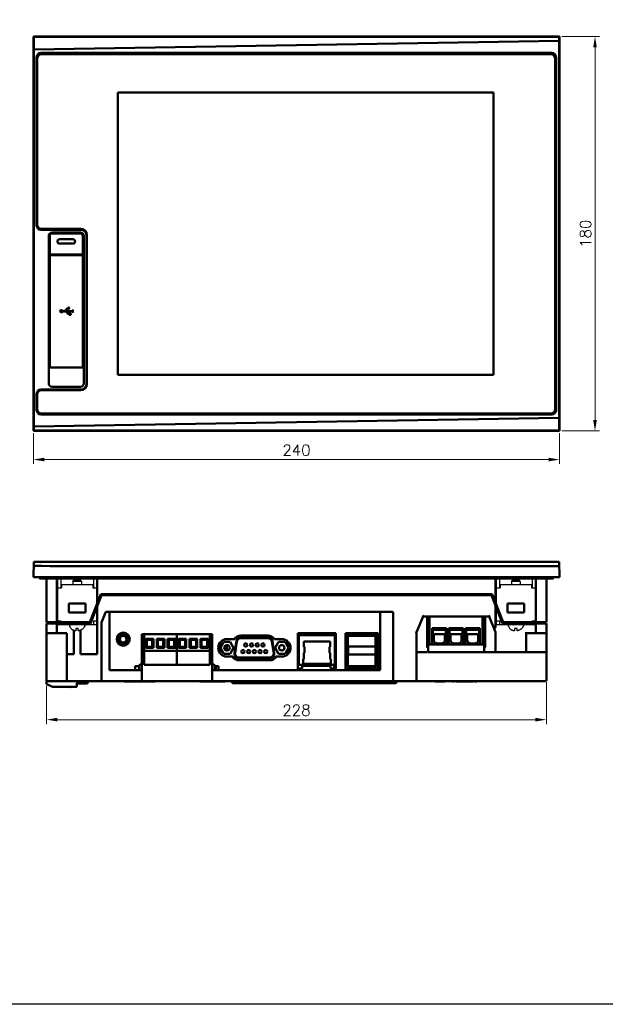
# Model space of a CAD drawing. Header units: millimetres. Extents: x 162 to 1254, y -993 to -226.
# Tile 2 of 11: x 429 to 696, y -993 to -543. Entities that reach past the tile are written whole.
import ezdxf

# ---------------------------------------------------------------- set-up
doc = ezdxf.new("R2010")
doc.units = ezdxf.units.MM
doc.header["$LTSCALE"] = 4
doc.layers.add('4', color=4, linetype='Continuous')
doc.layers.add('AM_0', color=7, linetype='Continuous', lineweight=50)
doc.layers.add('AM_5_Dimension', color=6, linetype='Continuous', lineweight=13)
doc.styles.add('WHGTXT', font='simplex', dxfattribs={"bigfont": 'whgtxt'})

msp = doc.modelspace()

# ---------------------------------------------------------------- linework, layer by layer
at = {"layer": '4', "color": 7, "linetype": 'Continuous', "ltscale": 0.05}
for p, q in [((445.96, -798.2), (445.96, -819.2)), ((447.56, -798.2), (447.56, -802.5)), ((452.96, -799.64), (453.28, -799.2)), ((456.96, -799.64), (452.96, -799.64)), ((452.96, -799.64), (452.96, -800.9)), ((456.64, -799.2), (453.28, -799.2)), ((456.96, -799.64), (456.64, -799.2)), ((456.96, -799.64), (456.96, -800.9)), ((462.36, -798.2), (462.36, -802.5)), ((463.96, -798.2), (463.96, -819.2)), ((646.06, -798.2), (646.06, -819.2)), ((647.66, -798.2), (647.66, -802.5)), ((653.06, -799.64), (653.38, -799.2)), ((657.06, -799.64), (653.06, -799.64)), ((653.06, -799.64), (653.06, -800.9)), ((656.74, -799.2), (653.38, -799.2)), ((657.06, -799.64), (656.74, -799.2)), ((657.06, -799.64), (657.06, -800.9)), ((662.46, -798.2), (662.46, -802.5)), ((664.06, -798.2), (664.06, -819.2)), ((445.96, -802.5), (447.86, -802.5)), ((447.86, -800.9), (462.06, -800.9)), ((447.86, -800.9), (447.86, -802.5)), ((462.06, -800.9), (462.06, -802.5)), ((462.06, -802.5), (463.96, -802.5)), ((646.06, -802.5), (647.96, -802.5)), ((647.96, -800.9), (662.16, -800.9)), ((647.96, -800.9), (647.96, -802.5)), ((662.16, -800.9), (662.16, -802.5)), ((662.16, -802.5), (664.06, -802.5)), ((445.96, -817.6), (447.56, -817.6)), ((447.56, -817.6), (447.56, -819.2)), ((462.36, -817.6), (463.96, -817.6)), ((462.36, -817.6), (462.36, -819.2)), ((646.06, -817.6), (647.66, -817.6)), ((647.66, -817.6), (647.66, -819.2)), ((662.46, -817.6), (664.06, -817.6)), ((662.46, -817.6), (662.46, -819.2)), ((445.96, -819.2), (463.96, -819.2)), ((454.41, -820.99), (454.41, -822.08)), ((455.51, -822.08), (455.51, -820.99)), ((456.61, -821.81), (456.61, -821.77)), ((646.06, -819.2), (664.06, -819.2)), ((654.51, -820.99), (654.51, -822.08)), ((655.61, -822.08), (655.61, -820.99)), ((656.71, -821.81), (656.71, -821.77))]:
    msp.add_line(p, q, dxfattribs=at)
at = {"layer": '4'}
msp.add_lwpolyline([(161.68, -325.6), (1253.56, -325.6), (1253.56, -992.53), (161.68, -992.53)], close=True, dxfattribs=at)
at = {"layer": '4', "color": 7, "linetype": 'Continuous', "ltscale": 0.05}
for points, knots in [([(451.44, -819.2), (451.44, -819.59), (451.64, -820.4), (452.37, -821.28), (453, -821.67), (453.3, -821.8)], [0, 0, 0, 0, 1.160675, 2.384945, 3.355048, 3.355048, 3.355048, 3.355048]), ([(453.41, -821.81), (453.4, -821.81), (453.37, -821.8), (453.34, -821.78), (453.31, -821.77)], [0, 0, 0, 0, 0.0058864, 0.1041019, 0.1041019, 0.1041019, 0.1041019]), ([(453.41, -821.81), (453.41, -821.81), (453.44, -821.83), (453.51, -821.85), (453.61, -821.89), (453.72, -821.93), (453.83, -821.96), (453.95, -821.99), (454.09, -822.03), (454.19, -822.05), (454.24, -822.06), (454.24, -822.06)], [0, 0, 0, 0, 0.0051927, 0.114565, 0.2232573, 0.3319561, 0.4451598, 0.5685391, 0.7077, 0.8657298, 0.8717815, 0.8717815, 0.8717815, 0.8717815]), ([(454.41, -822.08), (454.36, -822.08), (454.3, -822.07), (454.24, -822.06), (454.24, -822.06)], [0, 0, 0, 0, 0.1640673, 0.171614, 0.171614, 0.171614, 0.171614]), ([(454.96, -821.05), (454.9, -821.05), (454.78, -821.04), (454.59, -821.02), (454.47, -821), (454.41, -820.99)], [0, 0, 0, 0, 0.1862002, 0.3709488, 0.5540502, 0.5540502, 0.5540502, 0.5540502]), ([(455.51, -820.99), (455.45, -821), (455.33, -821.02), (455.15, -821.04), (455.02, -821.05), (454.96, -821.05)], [0, 0, 0, 0, 0.1830505, 0.3678186, 0.5540502, 0.5540502, 0.5540502, 0.5540502]), ([(456.52, -821.81), (456.51, -821.81), (456.48, -821.83), (456.41, -821.85), (456.31, -821.89), (456.2, -821.93), (456.09, -821.96), (455.97, -821.99), (455.84, -822.03), (455.74, -822.05), (455.68, -822.06), (455.68, -822.06)], [0, 0, 0, 0, 0.0051927, 0.114565, 0.2232573, 0.3319561, 0.4451598, 0.5685391, 0.7077, 0.8657298, 0.8717815, 0.8717815, 0.8717815, 0.8717815]), ([(458.48, -819.2), (458.48, -819.59), (458.28, -820.4), (457.55, -821.28), (456.92, -821.67), (456.63, -821.8)], [0, 0, 0, 0, 1.160675, 2.384945, 3.355048, 3.355048, 3.355048, 3.355048]), ([(651.54, -819.2), (651.54, -819.59), (651.74, -820.4), (652.47, -821.28), (653.1, -821.67), (653.4, -821.8)], [0, 0, 0, 0, 1.160675, 2.384945, 3.355048, 3.355048, 3.355048, 3.355048]), ([(653.51, -821.81), (653.5, -821.81), (653.47, -821.8), (653.44, -821.78), (653.41, -821.77)], [0, 0, 0, 0, 0.0058864, 0.1041019, 0.1041019, 0.1041019, 0.1041019]), ([(653.51, -821.81), (653.51, -821.81), (653.54, -821.83), (653.61, -821.85), (653.71, -821.89), (653.82, -821.93), (653.93, -821.96), (654.05, -821.99), (654.19, -822.03), (654.29, -822.05), (654.34, -822.06), (654.34, -822.06)], [0, 0, 0, 0, 0.0051927, 0.114565, 0.2232573, 0.3319561, 0.4451598, 0.5685391, 0.7077, 0.8657298, 0.8717815, 0.8717815, 0.8717815, 0.8717815]), ([(654.51, -822.08), (654.46, -822.08), (654.4, -822.07), (654.34, -822.06), (654.34, -822.06)], [0, 0, 0, 0, 0.1640673, 0.171614, 0.171614, 0.171614, 0.171614]), ([(655.06, -821.05), (655, -821.05), (654.88, -821.04), (654.69, -821.02), (654.57, -821), (654.51, -820.99)], [0, 0, 0, 0, 0.1862002, 0.3709488, 0.5540502, 0.5540502, 0.5540502, 0.5540502]), ([(655.61, -820.99), (655.55, -821), (655.43, -821.02), (655.25, -821.04), (655.12, -821.05), (655.06, -821.05)], [0, 0, 0, 0, 0.1830505, 0.3678186, 0.5540502, 0.5540502, 0.5540502, 0.5540502]), ([(656.62, -821.81), (656.61, -821.81), (656.58, -821.83), (656.51, -821.85), (656.41, -821.89), (656.3, -821.93), (656.19, -821.96), (656.07, -821.99), (655.94, -822.03), (655.84, -822.05), (655.78, -822.06), (655.78, -822.06)], [0, 0, 0, 0, 0.0051927, 0.114565, 0.2232573, 0.3319561, 0.4451598, 0.5685391, 0.7077, 0.8657298, 0.8717815, 0.8717815, 0.8717815, 0.8717815]), ([(658.58, -819.2), (658.58, -819.59), (658.38, -820.4), (657.65, -821.28), (657.02, -821.67), (656.73, -821.8)], [0, 0, 0, 0, 1.160675, 2.384945, 3.355048, 3.355048, 3.355048, 3.355048])]:
    msp.add_open_spline(points, degree=3, knots=knots, dxfattribs=at)
for points in [[(453.3, -821.8), (453.3, -821.81), (453.31, -821.81), (453.31, -821.81)], [(455.68, -822.06), (455.62, -822.07), (455.57, -822.08), (455.51, -822.08)], [(456.61, -821.77), (456.58, -821.78), (456.55, -821.8), (456.52, -821.81)], [(456.63, -821.8), (456.62, -821.81), (456.62, -821.81), (456.61, -821.81)], [(653.4, -821.8), (653.4, -821.81), (653.41, -821.81), (653.41, -821.81)], [(655.78, -822.06), (655.72, -822.07), (655.67, -822.08), (655.61, -822.08)], [(656.71, -821.77), (656.68, -821.78), (656.65, -821.8), (656.62, -821.81)], [(656.73, -821.8), (656.72, -821.81), (656.72, -821.81), (656.71, -821.81)]]:
    msp.add_open_spline(points, degree=3, dxfattribs=at)
at = {"layer": 'AM_0', "color": 7, "linetype": 'Continuous'}
for p, q in [((435.01, -730.92), (435.01, -550.92)), ((435.01, -550.92), (435.19, -551.1)), ((435.01, -550.92), (675.01, -550.92)), ((435.26, -556.92), (435.19, -551.1)), ((674.83, -551.1), (674.77, -552.93)), ((675.01, -550.92), (674.83, -551.1)), ((675.01, -550.92), (675.01, -730.92)), ((674.77, -552.93), (435.26, -556.92)), ((435.26, -556.92), (435.26, -728.92)), ((674.77, -724.93), (674.77, -552.93)), ((436.51, -637.13), (436.51, -560.43)), ((436.71, -560.93), (436.71, -636.63)), ((671.51, -558.43), (438.51, -558.43)), ((671.01, -558.93), (438.71, -558.93)), ((673.01, -720.93), (673.01, -560.93)), ((673.51, -560.43), (673.51, -721.43)), ((473.46, -576.48), (473.46, -705.28)), ((644.86, -576.48), (473.46, -576.48)), ((644.86, -705.28), (644.86, -576.48)), ((438.51, -639.13), (456.51, -639.13)), ((438.71, -638.63), (456.71, -638.63)), ((442.01, -709.28), (442.01, -641.88)), ((442.51, -650.38), (442.51, -641.88)), ((456.51, -640.38), (443.51, -640.38)), ((443.51, -640.88), (456.51, -640.88)), ((457.51, -641.88), (457.51, -650.38)), ((458.01, -641.88), (458.01, -709.28)), ((459.26, -641.88), (459.26, -709.28)), ((459.46, -641.38), (459.46, -709.58)), ((453.01, -643.45), (447.01, -643.45)), ((453.01, -643.45), (447.01, -643.45)), ((447.01, -645.45), (453.01, -645.45)), ((447.01, -645.45), (453.01, -645.45)), ((442.51, -650.38), (442.01, -650.38)), ((442.26, -701.95), (442.26, -650.65)), ((457.51, -650.38), (442.51, -650.38)), ((442.51, -650.65), (457.51, -650.65)), ((442.51, -701.95), (442.51, -650.66)), ((458.01, -650.38), (457.51, -650.38)), ((457.51, -701.95), (457.51, -650.66)), ((457.76, -650.65), (457.76, -701.95)), ((442.01, -654.25), (442.26, -654.25)), ((442.01, -654.25), (442.26, -654.25)), ((458.01, -654.25), (457.76, -654.25)), ((457.76, -654.25), (458.01, -654.25)), ((442.01, -657.38), (442.26, -657.38)), ((457.76, -657.38), (458.01, -657.38)), ((449.3, -676.18), (448.27, -676.18)), ((448.27, -676.39), (449.9, -676.39)), ((452.59, -676.18), (450.01, -676.18)), ((450.61, -676.39), (452.59, -676.39)), ((451.45, -677.3), (451.45, -677.5)), ((452.08, -677.3), (451.45, -677.3)), ((451.45, -677.72), (451.45, -677.93)), ((451.45, -677.93), (452.08, -677.93)), ((452.08, -677.93), (452.08, -677.3)), ((452.59, -675.85), (452.59, -676.18)), ((453.34, -676.28), (452.59, -675.85)), ((452.59, -676.72), (453.34, -676.28)), ((452.59, -676.39), (452.59, -676.72)), ((442.01, -697.57), (442.26, -697.57)), ((442.01, -698.87), (442.26, -698.87)), ((442.26, -700.78), (442.01, -700.78)), ((458.01, -697.57), (457.76, -697.57)), ((458.01, -698.87), (457.76, -698.87)), ((458.01, -700.78), (457.76, -700.78)), ((442.26, -701.95), (457.76, -701.95)), ((473.46, -705.28), (644.86, -705.28)), ((436.51, -721.43), (436.51, -714.03)), ((436.71, -714.33), (436.71, -720.93)), ((456.51, -712.03), (438.51, -712.03)), ((456.71, -712.33), (438.71, -712.33)), ((443.51, -710.78), (456.51, -710.78)), ((438.71, -722.93), (671.01, -722.93)), ((435.26, -728.92), (674.77, -724.93)), ((438.51, -723.43), (671.51, -723.43)), ((674.77, -724.93), (674.83, -730.75)), ((435.19, -730.74), (435.01, -730.92)), ((435.01, -730.92), (675.01, -730.92)), ((435.19, -730.74), (435.26, -728.92)), ((674.83, -730.75), (675.01, -730.92)), ((435.01, -797.7), (435.26, -790.7)), ((435.26, -790.7), (674.77, -790.7)), ((674.77, -790.7), (675.01, -797.7)), ((435.01, -797.7), (675.01, -797.7)), ((437.76, -797.9), (437.76, -797.7)), ((671.96, -798.2), (438.06, -798.2)), ((441.01, -798.2), (441.01, -818.2)), ((445.76, -798.2), (445.76, -818.2)), ((464.16, -809.5), (464.16, -798.2)), ((645.86, -798.2), (645.86, -809.5)), ((664.26, -818.2), (664.26, -798.2)), ((669.01, -818.2), (669.01, -798.2)), ((672.26, -797.9), (672.26, -797.7)), ((465.76, -805.4), (460.76, -818.2)), ((461.1, -818.7), (466.1, -805.9)), ((644.26, -805.4), (465.76, -805.4)), ((466.1, -805.9), (643.92, -805.9)), ((548.21, -805.4), (548.21, -805.9)), ((561.81, -805.4), (561.81, -805.9)), ((643.92, -805.9), (648.92, -818.7)), ((649.26, -818.2), (644.26, -805.4)), ((451.21, -809.7), (451.21, -813.7)), ((458.71, -809.7), (451.21, -809.7)), ((458.71, -813.7), (458.71, -809.7)), ((464.16, -832.7), (464.16, -810.87)), ((645.86, -810.87), (645.86, -820.22)), ((658.81, -809.7), (651.31, -809.7)), ((651.31, -809.7), (651.31, -813.7)), ((658.81, -813.7), (658.81, -809.7)), ((451.21, -813.7), (458.71, -813.7)), ((467.89, -813.72), (466.05, -818.32)), ((598.66, -813.4), (468.35, -813.4)), ((469.76, -813.4), (469.76, -840.1)), ((593.16, -813.4), (593.16, -840.1)), ((599.16, -844.6), (599.16, -813.9)), ((612.81, -815.65), (609.81, -822.65)), ((612.48, -815.15), (612.81, -815.65)), ((642.86, -815.65), (612.81, -815.65)), ((614.61, -829.52), (614.61, -815.65)), ((614.81, -815.65), (614.81, -829.72)), ((615.71, -815.65), (615.71, -828.25)), ((639.91, -828.25), (639.91, -815.65)), ((640.81, -828.7), (640.81, -815.65)), ((641.01, -815.65), (641.01, -829.52)), ((643.19, -815.15), (642.86, -815.65)), ((642.86, -815.65), (645.86, -822.65)), ((651.31, -813.7), (658.81, -813.7)), ((445.76, -818.2), (441.01, -818.2)), ((441.01, -818.7), (441.01, -846.22)), ((441.01, -818.7), (445.76, -818.7)), ((442.46, -818.2), (442.46, -818.7)), ((460.76, -818.2), (445.76, -818.2)), ((445.76, -818.7), (445.76, -823.2)), ((445.76, -818.7), (461.1, -818.7)), ((453.44, -821.83), (453.44, -832.7)), ((456.48, -821.83), (456.48, -832.7)), ((466.01, -818.5), (466.05, -818.32)), ((466.01, -818.5), (466.01, -844.6)), ((623.44, -820.85), (616.94, -820.85)), ((616.94, -828.25), (616.94, -820.85)), ((623.14, -821.65), (617.24, -821.65)), ((617.24, -823.65), (617.24, -821.65)), ((617.69, -820.85), (617.69, -821.65)), ((622.69, -820.85), (622.69, -821.65)), ((623.14, -821.65), (623.14, -823.65)), ((623.44, -820.85), (623.44, -828.25)), ((631.06, -820.85), (624.56, -820.85)), ((624.56, -828.25), (624.56, -820.85)), ((630.76, -821.65), (624.86, -821.65)), ((624.86, -823.65), (624.86, -821.65)), ((625.31, -820.85), (625.31, -821.65)), ((630.31, -820.85), (630.31, -821.65)), ((630.76, -821.65), (630.76, -823.65)), ((631.06, -820.85), (631.06, -828.25)), ((638.68, -820.85), (632.18, -820.85)), ((632.18, -828.25), (632.18, -820.85)), ((638.38, -821.65), (632.48, -821.65)), ((632.48, -823.65), (632.48, -821.65)), ((632.93, -820.85), (632.93, -821.65)), ((637.93, -820.85), (637.93, -821.65)), ((638.38, -821.65), (638.38, -823.65)), ((638.68, -820.85), (638.68, -828.25)), ((648.92, -818.7), (664.26, -818.7)), ((664.26, -818.2), (649.26, -818.2)), ((669.01, -818.2), (664.26, -818.2)), ((669.01, -818.7), (664.26, -818.7)), ((664.26, -823.2), (664.26, -818.7)), ((667.56, -818.2), (667.56, -818.7)), ((669.01, -844.6), (669.01, -818.7)), ((445.76, -823.2), (441.51, -823.2)), ((450.26, -823.2), (445.76, -823.2)), ((450.26, -823.2), (450.26, -832.7)), ((475.05, -823.6), (474.19, -823.6)), ((477.84, -823.6), (476.97, -823.6)), ((484.51, -823.65), (484.51, -840.1)), ((484.51, -823.65), (516.51, -823.65)), ((485.51, -837.6), (485.51, -823.65)), ((486.26, -829.85), (486.26, -825.75)), ((486.76, -826.25), (486.26, -825.75)), ((486.26, -825.75), (489.76, -825.75)), ((486.76, -829.35), (486.76, -826.25)), ((486.76, -826.25), (489.26, -826.25)), ((489.26, -826.25), (489.76, -825.75)), ((489.26, -826.25), (489.26, -829.35)), ((489.76, -825.75), (489.76, -829.85)), ((491.26, -829.85), (491.26, -825.75)), ((491.76, -826.25), (491.26, -825.75)), ((491.26, -825.75), (494.76, -825.75)), ((491.76, -829.35), (491.76, -826.25)), ((491.76, -826.25), (494.26, -826.25)), ((494.26, -826.25), (494.76, -825.75)), ((494.26, -826.25), (494.26, -829.35)), ((494.76, -825.75), (494.76, -829.85)), ((496.26, -829.85), (496.26, -825.75)), ((496.76, -826.25), (496.26, -825.75)), ((496.26, -825.75), (499.76, -825.75)), ((496.76, -829.35), (496.76, -826.25)), ((496.76, -826.25), (499.26, -826.25)), ((499.26, -826.25), (499.76, -825.75)), ((499.26, -826.25), (499.26, -829.35)), ((499.76, -825.75), (499.76, -829.85)), ((500.51, -837.6), (500.51, -823.65)), ((501.26, -829.85), (501.26, -825.75)), ((501.76, -826.25), (501.26, -825.75)), ((501.26, -825.75), (504.76, -825.75)), ((501.76, -829.35), (501.76, -826.25)), ((501.76, -826.25), (504.26, -826.25)), ((504.26, -826.25), (504.76, -825.75)), ((504.26, -826.25), (504.26, -829.35)), ((504.76, -825.75), (504.76, -829.85)), ((506.26, -829.85), (506.26, -825.75)), ((506.76, -826.25), (506.26, -825.75)), ((506.26, -825.75), (509.76, -825.75)), ((506.76, -829.35), (506.76, -826.25)), ((506.76, -826.25), (509.26, -826.25)), ((509.26, -826.25), (509.76, -825.75)), ((509.26, -826.25), (509.26, -829.35)), ((509.76, -825.75), (509.76, -829.85)), ((511.26, -829.85), (511.26, -825.75)), ((511.76, -826.25), (511.26, -825.75)), ((511.26, -825.75), (514.76, -825.75)), ((511.76, -829.35), (511.76, -826.25)), ((511.76, -826.25), (514.26, -826.25)), ((514.26, -826.25), (514.76, -825.75)), ((514.26, -826.25), (514.26, -829.35)), ((514.76, -825.75), (514.76, -829.85)), ((515.51, -837.6), (515.51, -823.65)), ((516.11, -830.5), (516.11, -823.65)), ((516.51, -825.8), (516.11, -825.8)), ((516.51, -823.65), (516.51, -840.1)), ((523.31, -825.9), (526.89, -825.9)), ((529.56, -824.25), (542.06, -824.25)), ((529.56, -825.2), (542.06, -825.2)), ((529.56, -825.45), (542.06, -825.45)), ((544.74, -825.9), (548.31, -825.9)), ((555.66, -823.15), (572.96, -823.15)), ((555.66, -840.1), (555.66, -823.15)), ((572.96, -823.6), (555.66, -823.6)), ((555.66, -823.7), (555.69, -823.7)), ((555.69, -823.7), (555.69, -823.6)), ((555.93, -823.7), (555.93, -823.6)), ((555.93, -823.7), (556.16, -823.7)), ((556.16, -837.6), (556.16, -823.6)), ((556.16, -824.1), (572.46, -824.1)), ((572.46, -837.6), (572.46, -823.6)), ((572.46, -823.7), (572.84, -823.7)), ((572.84, -823.7), (572.84, -823.6)), ((572.96, -840.1), (572.96, -823.15)), ((577.41, -823.15), (592.21, -823.15)), ((577.41, -840.1), (577.41, -823.15)), ((592.21, -823.6), (577.41, -823.6)), ((577.61, -825.05), (578.51, -825.05)), ((577.61, -837.55), (577.61, -825.05)), ((578.21, -825.05), (578.21, -823.6)), ((578.21, -824.1), (579.16, -824.1)), ((578.51, -838.2), (578.51, -824.1)), ((578.51, -824.4), (591.11, -824.4)), ((579.16, -824.1), (579.16, -823.6)), ((590.46, -823.6), (590.46, -824.1)), ((590.46, -824.1), (591.41, -824.1)), ((591.11, -824.1), (591.11, -838.2)), ((591.11, -825.05), (592.01, -825.05)), ((591.41, -825.05), (591.41, -823.6)), ((592.01, -825.05), (592.01, -837.55)), ((592.21, -825.8), (592.01, -825.8)), ((592.21, -840.1), (592.21, -823.15)), ((609.31, -822.55), (609.81, -822.65)), ((609.81, -822.65), (609.81, -844.6)), ((617.24, -823.65), (623.14, -823.65)), ((617.69, -823.65), (617.69, -826.35)), ((622.69, -823.65), (622.69, -826.35)), ((624.86, -823.65), (630.76, -823.65)), ((625.31, -823.65), (625.31, -826.35)), ((630.31, -823.65), (630.31, -826.35)), ((632.48, -823.65), (638.38, -823.65)), ((632.93, -823.65), (632.93, -826.35)), ((637.93, -823.65), (637.93, -826.35)), ((645.86, -831.8), (645.86, -822.65)), ((659.26, -823.2), (668.51, -823.2)), ((659.76, -823.2), (659.76, -831.3)), ((473.93, -828.1), (474.82, -828.1)), ((477.2, -828.1), (478.1, -828.1)), ((484.51, -827.1), (485.51, -827.1)), ((486.76, -829.35), (486.26, -829.85)), ((489.76, -829.85), (486.26, -829.85)), ((489.26, -829.35), (486.76, -829.35)), ((489.26, -829.35), (489.76, -829.85)), ((491.76, -829.35), (491.26, -829.85)), ((494.76, -829.85), (491.26, -829.85)), ((494.26, -829.35), (491.76, -829.35)), ((494.26, -829.35), (494.76, -829.85)), ((496.76, -829.35), (496.26, -829.85)), ((499.76, -829.85), (496.26, -829.85)), ((499.26, -829.35), (496.76, -829.35)), ((499.26, -829.35), (499.76, -829.85)), ((501.76, -829.35), (501.26, -829.85)), ((504.76, -829.85), (501.26, -829.85)), ((504.26, -829.35), (501.76, -829.35)), ((504.26, -829.35), (504.76, -829.85)), ((506.76, -829.35), (506.26, -829.85)), ((509.76, -829.85), (506.26, -829.85)), ((509.26, -829.35), (506.76, -829.35)), ((509.26, -829.35), (509.76, -829.85)), ((511.76, -829.35), (511.26, -829.85)), ((514.76, -829.85), (511.26, -829.85)), ((514.26, -829.35), (511.76, -829.35)), ((514.26, -829.35), (514.76, -829.85)), ((516.11, -830.5), (515.51, -830.5)), ((516.11, -827.1), (516.51, -827.1)), ((520.21, -832.38), (520.21, -827.43)), ((520.31, -829.85), (521.81, -827.15)), ((521.81, -832.55), (520.31, -829.85)), ((520.41, -829.67), (520.41, -827.17)), ((520.41, -832.64), (520.41, -830.03)), ((521.81, -827.15), (524.81, -827.15)), ((523.21, -831.1), (523.21, -828.61)), ((524.81, -827.15), (526.31, -829.85)), ((526.31, -829.85), (524.81, -832.55)), ((526.74, -832.19), (527.59, -826.89)), ((527.84, -826.93), (526.98, -832.23)), ((544.64, -832.23), (543.79, -826.93)), ((544.03, -826.89), (544.89, -832.19)), ((545.31, -829.85), (546.81, -827.15)), ((546.81, -832.55), (545.31, -829.85)), ((546.81, -827.15), (549.81, -827.15)), ((549.81, -827.15), (551.31, -829.85)), ((551.31, -829.85), (549.81, -832.55)), ((551.21, -829.67), (551.21, -827.17)), ((551.21, -832.64), (551.21, -830.03)), ((556.16, -827.5), (555.66, -827.5)), ((558.31, -827), (570.31, -827)), ((558.31, -829.4), (558.31, -827)), ((558.61, -829.4), (558.31, -829.4)), ((558.61, -832.2), (558.61, -829.4)), ((570.31, -829.4), (570.01, -829.4)), ((570.01, -829.4), (570.01, -832.2)), ((570.31, -827), (570.31, -829.4)), ((577.41, -831.1), (577.61, -831.1)), ((578.56, -829.25), (591.06, -829.25)), ((578.56, -832.85), (578.56, -829.25)), ((591.06, -829.25), (591.06, -832.85)), ((615.01, -829.92), (614.61, -829.52)), ((614.81, -826.95), (615.71, -826.95)), ((614.81, -829.4), (614.86, -829.4)), ((614.86, -828.8), (615.11, -828.3)), ((614.86, -828.8), (614.86, -829.6)), ((615.06, -829.8), (614.86, -829.6)), ((615.01, -829.92), (615.01, -831.3)), ((615.01, -830.6), (615.11, -830.6)), ((615.06, -828.4), (615.06, -829.8)), ((615.06, -829.8), (615.11, -829.8)), ((640.61, -828.3), (615.11, -828.3)), ((615.11, -828.3), (615.11, -831.8)), ((639.91, -828.25), (615.71, -828.25)), ((617.31, -828.25), (617.31, -828.3)), ((617.78, -826.85), (617.82, -826.85)), ((619.3, -827.85), (619.69, -827.85)), ((619.69, -827.81), (619.69, -827.85)), ((620.69, -827.85), (620.69, -827.81)), ((620.69, -827.85), (621.08, -827.85)), ((622.56, -826.85), (622.61, -826.85)), ((625.4, -826.85), (625.44, -826.85)), ((626.92, -827.85), (627.31, -827.85)), ((627.31, -827.81), (627.31, -827.85)), ((628.31, -827.85), (628.31, -827.81)), ((628.31, -827.85), (628.7, -827.85)), ((630.18, -826.85), (630.23, -826.85)), ((633.02, -826.85), (633.06, -826.85)), ((634.54, -827.85), (634.93, -827.85)), ((634.93, -827.81), (634.93, -827.85)), ((635.93, -827.85), (635.93, -827.81)), ((635.93, -827.85), (636.32, -827.85)), ((637.8, -826.85), (637.85, -826.85)), ((638.31, -828.3), (638.31, -828.25)), ((639.91, -826.95), (640.81, -826.95)), ((640.61, -828.3), (640.86, -828.8)), ((640.61, -831.03), (640.61, -828.3)), ((641.01, -829.52), (640.61, -829.92)), ((640.66, -829.8), (640.61, -829.8)), ((640.61, -831.3), (640.61, -829.92)), ((640.66, -829.8), (640.66, -828.4)), ((640.66, -829.8), (640.86, -829.6)), ((640.81, -829.72), (640.81, -829.65)), ((640.86, -829.6), (640.86, -828.8)), ((450.26, -844.6), (450.26, -832.7)), ((450.26, -832.7), (453.44, -832.7)), ((456.48, -832.7), (464.16, -832.7)), ((485.51, -831.3), (515.51, -831.3)), ((524.81, -832.55), (521.81, -832.55)), ((526.03, -833.9), (523.31, -833.9)), ((542.91, -834.25), (528.71, -834.25)), ((542.91, -834.5), (528.71, -834.5)), ((542.91, -835.55), (528.71, -835.55)), ((548.31, -833.9), (545.59, -833.9)), ((549.81, -832.55), (546.81, -832.55)), ((558.01, -835.1), (558.31, -835.1)), ((558.01, -837.1), (558.01, -835.1)), ((558.31, -832.2), (558.61, -832.2)), ((558.31, -835.1), (558.31, -832.2)), ((570.01, -832.2), (570.31, -832.2)), ((570.31, -832.2), (570.31, -835.1)), ((570.31, -835.1), (570.61, -835.1)), ((570.61, -835.1), (570.61, -837.1)), ((577.41, -835.6), (577.61, -835.6)), ((591.06, -832.85), (578.56, -832.85)), ((592.01, -835.6), (592.21, -835.6)), ((614.81, -831.8), (609.81, -831.8)), ((615.01, -831.3), (614.81, -831.8)), ((615.11, -831.2), (615.01, -831.2)), ((640.61, -831.8), (615.11, -831.8)), ((640.81, -831.8), (640.61, -831.3)), ((640.61, -831.8), (640.61, -831.3)), ((640.81, -831.8), (668.51, -831.8)), ((469.76, -840.1), (484.51, -840.1)), ((481.51, -840.1), (481.51, -838.3)), ((483.01, -838.3), (481.51, -838.3)), ((484.51, -836.8), (483.01, -838.3)), ((483.31, -838), (483.31, -840.1)), ((484.51, -844.6), (484.51, -840.1)), ((515.51, -837.6), (485.51, -837.6)), ((518.01, -838.3), (516.51, -836.8)), ((516.51, -840.1), (516.51, -844.6)), ((516.51, -840.1), (593.16, -840.1)), ((517.71, -838), (517.71, -840.1)), ((519.51, -838.3), (518.01, -838.3)), ((518.21, -840.1), (518.21, -838.3)), ((519.51, -838.3), (519.51, -840.1)), ((557.55, -839.3), (555.66, -839.3)), ((556.16, -837.6), (572.46, -837.6)), ((557.55, -838.1), (570.55, -838.1)), ((557.55, -839.3), (557.55, -838.1)), ((558.01, -837.1), (570.61, -837.1)), ((558.46, -837.6), (558.46, -838.1)), ((560.16, -838.1), (560.16, -837.6)), ((568.46, -837.6), (568.46, -838.1)), ((570.16, -838.1), (570.16, -837.6)), ((570.55, -839.3), (570.55, -838.1)), ((572.96, -839.3), (570.55, -839.3)), ((572.16, -839.3), (572.16, -837.6)), ((572.16, -839.1), (572.96, -839.1)), ((592.21, -839.3), (577.41, -839.3)), ((578.51, -837.55), (577.61, -837.55)), ((578.21, -838.5), (578.21, -837.55)), ((578.21, -838.5), (579.16, -838.5)), ((591.11, -838.2), (578.51, -838.2)), ((579.16, -839), (579.16, -838.2)), ((590.46, -839), (579.16, -839)), ((590.46, -838.2), (590.46, -839)), ((590.46, -838.5), (591.41, -838.5)), ((592.01, -837.55), (591.11, -837.55)), ((591.41, -838.5), (591.41, -837.55)), ((441.19, -846.49), (443.76, -847.6)), ((441.51, -845.1), (668.51, -845.1)), ((443.76, -847.6), (443.82, -847.3)), ((454.56, -847.6), (443.76, -847.6)), ((451.36, -847.75), (451.36, -847.6)), ((451.55, -847.9), (451.51, -847.9)), ((451.74, -847.6), (451.69, -847.79)), ((454.56, -845.8), (454.86, -846.1)), ((454.86, -847.3), (454.86, -846.1)), ((459.56, -846.1), (454.86, -846.1)), ((459.86, -845.1), (459.86, -845.8)), ((476.43, -845.1), (476.43, -845.3)), ((484.59, -845.3), (476.43, -845.3)), ((476.93, -845.1), (476.93, -845.3)), ((477.22, -845.1), (477.22, -845.3)), ((477.55, -845.1), (477.55, -845.3)), ((478.26, -845.1), (478.26, -845.3)), ((478.51, -845.1), (478.51, -845.3)), ((478.68, -845.1), (478.68, -845.3)), ((478.84, -845.1), (478.84, -845.3)), ((478.89, -845.1), (478.89, -845.3)), ((478.97, -845.1), (478.97, -845.3)), ((479.14, -845.1), (479.14, -845.3)), ((479.3, -845.1), (479.3, -845.3)), ((479.51, -845.1), (479.51, -845.3)), ((479.84, -845.1), (479.84, -845.3)), ((480.05, -845.1), (480.05, -845.3)), ((480.22, -845.1), (480.22, -845.3)), ((480.39, -845.1), (480.39, -845.3)), ((480.47, -845.1), (480.47, -845.3)), ((480.51, -845.1), (480.51, -845.3)), ((480.64, -845.1), (480.64, -845.3)), ((480.84, -845.1), (480.84, -845.3)), ((481.51, -845.1), (481.51, -845.3)), ((481.76, -845.1), (481.76, -845.3)), ((482.43, -845.1), (482.43, -845.3)), ((482.51, -845.1), (482.51, -845.3)), ((482.76, -845.1), (482.76, -845.3)), ((482.84, -845.1), (482.84, -845.3)), ((483.01, -845.1), (483.01, -845.3)), ((483.18, -845.1), (483.18, -845.3)), ((483.39, -845.1), (483.39, -845.3)), ((483.72, -845.1), (483.72, -845.3)), ((483.93, -845.1), (483.93, -845.3)), ((484.14, -845.1), (484.14, -845.3)), ((484.26, -845.1), (484.26, -845.3)), ((484.3, -845.1), (484.3, -845.3)), ((484.59, -845.1), (484.59, -845.3)), ((484.64, -845.1), (484.64, -845.3)), ((484.89, -845.3), (484.64, -845.3)), ((484.89, -845.1), (484.89, -845.3)), ((485.18, -845.1), (485.18, -845.3)), ((486.76, -845.3), (485.18, -845.3)), ((485.22, -845.1), (485.22, -845.3)), ((485.3, -845.1), (485.3, -845.3)), ((485.47, -845.1), (485.47, -845.3)), ((485.64, -845.1), (485.64, -845.3)), ((485.84, -845.1), (485.84, -845.3)), ((486.18, -845.1), (486.18, -845.3)), ((486.39, -845.1), (486.39, -845.3)), ((486.59, -845.1), (486.59, -845.3)), ((486.72, -845.1), (486.72, -845.3)), ((486.76, -845.1), (486.76, -845.3)), ((487.09, -845.1), (487.09, -845.3)), ((488.59, -845.3), (487.09, -845.3)), ((488.59, -845.1), (488.59, -845.3)), ((488.93, -845.1), (488.93, -845.3)), ((490.51, -845.3), (488.93, -845.3)), ((489.22, -845.1), (489.22, -845.3)), ((489.55, -845.1), (489.55, -845.3)), ((490.26, -845.1), (490.26, -845.3)), ((490.51, -845.1), (490.51, -845.3)), ((510.97, -845.1), (510.97, -845.3)), ((522.37, -845.3), (510.97, -845.3)), ((522.37, -845.1), (522.37, -845.3)), ((525.66, -845.5), (525.66, -845.1)), ((600.16, -846), (526.16, -846)), ((553.16, -845.1), (553.16, -845.5)), ((554.16, -845.1), (554.16, -845.5)), ((572.16, -845.5), (572.16, -845.1)), ((573.16, -845.5), (573.16, -845.1)), ((600.66, -845.1), (600.66, -845.5)), ((618.32, -845.1), (618.32, -845.3)), ((622.73, -845.3), (618.32, -845.3)), ((622.73, -845.1), (622.73, -845.3)), ((626.2, -845.1), (626.2, -845.3)), ((626.8, -845.3), (626.2, -845.3)), ((626.8, -845.1), (626.8, -845.3)), ((627.76, -845.1), (627.76, -845.3)), ((631.14, -845.3), (627.76, -845.3)), ((627.83, -845.1), (627.83, -845.3)), ((628.11, -845.1), (628.11, -845.3)), ((630.85, -845.1), (630.85, -845.3)), ((631.14, -845.1), (631.14, -845.3)), ((631.34, -845.3), (631.16, -845.3)), ((631.22, -845.1), (631.22, -845.3)), ((631.27, -845.1), (631.27, -845.3)), ((631.31, -845.1), (631.31, -845.3)), ((631.33, -845.1), (631.33, -845.3)), ((631.34, -845.1), (631.34, -845.3)), ((631.34, -845.1), (631.34, -845.3)), ((631.44, -845.1), (631.44, -845.3)), ((635.63, -845.3), (631.44, -845.3)), ((632.1, -845.1), (632.1, -845.3)), ((632.39, -845.1), (632.39, -845.3)), ((635.13, -845.1), (635.13, -845.3)), ((635.41, -845.1), (635.41, -845.3)), ((635.63, -845.1), (635.63, -845.3)), ((636.25, -845.1), (636.25, -845.3)), ((637.33, -845.3), (636.25, -845.3)), ((636.73, -845.1), (636.73, -845.3)), ((636.85, -845.1), (636.85, -845.3)), ((637.33, -845.1), (637.33, -845.3))]:
    msp.add_line(p, q, dxfattribs=at)
for centre, radius in [((476.01, -825.95), 3), ((476.01, -825.9), 2.5), ((476.01, -825.9), 1.8), ((476.01, -825.9), 1.5), ((523.31, -829.85), 1.25), ((530.61, -831.55), 0.75), ((531.91, -828.55), 0.75), ((533.21, -831.55), 0.75), ((534.51, -828.55), 0.75), ((535.81, -831.55), 0.75), ((537.11, -828.55), 0.75), ((538.41, -831.55), 0.75), ((539.71, -828.55), 0.75), ((541.01, -831.55), 0.75), ((548.31, -829.85), 1.25)]:
    msp.add_circle(centre, radius, dxfattribs=at)
for centre, radius, start, end in [((438.51, -560.43), 2, 90, 180), ((438.71, -560.93), 2, 90, 180), ((671.01, -560.93), 2, 0, 90), ((671.51, -560.43), 2, 0, 90), ((438.51, -637.13), 2, 180, 270), ((438.71, -636.63), 2, 180, 270), ((443.51, -641.88), 1.5, 90, 180), ((443.51, -641.88), 1, 90, 180), ((456.51, -641.88), 2.75, 0, 90), ((456.51, -641.88), 1.5, 0, 90), ((456.51, -641.88), 1, 0, 90), ((456.71, -641.38), 2.75, 0, 90), ((447.01, -644.45), 1, 90, 270), ((447.01, -644.45), 1, 90, 270), ((453.01, -644.45), 1, 270, 90), ((453.01, -644.45), 1, 270, 90), ((442.26, -652.18), 0.3, 90, 148.1019), ((442.26, -652.18), 0.3, 211.8981, 270), ((457.76, -652.18), 0.3, 31.8981, 90), ((457.76, -652.18), 0.3, 270, 328.1019), ((447.76, -676.28), 0.525, 11.537, 348.463), ((449.3, -675.97), 0.21, 270, 334.8753), ((451.67, -677.08), 2.41, 127.4856, 154.8753), ((449.9, -676.6), 0.21, 25.1247, 90), ((451.06, -676.19), 1.12, 129.8083, 175.5299), ((450.01, -676.11), 0.07, 175.5299, 270), ((452.27, -675.49), 2.41, 205.1247, 232.5144), ((451.22, -676.39), 1.58, 106.0293, 129.8083), ((451.22, -676.39), 1.37, 105.9845, 129.8083), ((450.61, -676.46), 0.07, 90, 184.4701), ((451.66, -676.38), 1.12, 184.4701, 230.1917), ((451.1, -674.88), 0.315, 215.7942, 176.8511), ((451.82, -676.18), 1.58, 230.1917, 256.4412), ((451.82, -676.18), 1.37, 230.1917, 254.3207), ((443.51, -709.28), 1.5, 180, 270), ((456.51, -709.28), 2.75, 270, 0), ((456.51, -709.28), 1.5, 270, 0), ((456.71, -709.58), 2.75, 270, 0), ((438.51, -714.03), 2, 90, 180), ((438.71, -714.33), 2, 90, 180), ((438.51, -721.43), 2, 180, 270), ((438.71, -720.93), 2, 180, 270), ((671.01, -720.93), 2, 270, 0), ((671.51, -721.43), 2, 270, 0), ((438.06, -797.9), 0.3, 180, 270), ((671.96, -797.9), 0.3, 270, 0), ((468.35, -813.9), 0.5, 90, 158.1986), ((598.66, -813.9), 0.5, 0, 90), ((466.51, -818.5), 0.5, 158.1986, 180), ((645.36, -820.22), 0.5, 203.1986, 0), ((441.51, -822.7), 0.5, 180, 270), ((523.31, -829.9), 4, 90, 270), ((529.56, -827.25), 3, 90, 153.2563), ((529.56, -827.2), 2, 90, 170.8377), ((529.56, -827.2), 1.75, 90, 170.8377), ((542.06, -827.25), 3, 26.7437, 90), ((542.06, -827.2), 2, 9.1623, 90), ((542.06, -827.2), 1.75, 9.1623, 90), ((548.31, -829.9), 4, 270, 90), ((619.19, -826.35), 1.5, 180, 199.4714), ((621.19, -826.35), 1.5, 340.5286, 0), ((626.81, -826.35), 1.5, 180, 199.4714), ((628.81, -826.35), 1.5, 340.5286, 0), ((634.43, -826.35), 1.5, 180, 199.4714), ((636.43, -826.35), 1.5, 340.5286, 0), ((668.51, -822.7), 0.5, 270, 0), ((619.22, -826.35), 1.49, 199.8254, 211.9469), ((619.22, -826.35), 1.49, 211.9795, 223.5227), ((619.23, -826.34), 1.5, 223.5287, 225.5325), ((619.24, -826.33), 1.51, 225.5447, 235.1459), ((619.24, -826.32), 1.52, 235.1568, 239.9631), ((619.25, -826.31), 1.54, 239.9678, 247.304), ((619.27, -826.27), 1.58, 247.3226, 253.9714), ((619.28, -826.24), 1.62, 253.9671, 259.622), ((621.1, -826.23), 1.62, 280.3792, 285.9766), ((621.12, -826.28), 1.58, 285.9714, 292.6679), ((621.13, -826.3), 1.55, 292.6875, 299.9338), ((621.14, -826.32), 1.52, 299.9391, 304.8317), ((621.15, -826.33), 1.51, 304.8416, 314.0696), ((621.16, -826.34), 1.5, 314.0814, 316.4616), ((621.16, -826.35), 1.49, 316.4689, 328.0157), ((621.16, -826.35), 1.49, 328.0488, 340.176), ((626.84, -826.35), 1.49, 199.8254, 211.9469), ((626.84, -826.35), 1.49, 211.9795, 223.5227), ((626.85, -826.34), 1.5, 223.5287, 225.5325), ((626.86, -826.33), 1.51, 225.5447, 235.1459), ((626.86, -826.32), 1.52, 235.1568, 239.9631), ((626.87, -826.31), 1.54, 239.9678, 247.304), ((626.89, -826.27), 1.58, 247.3226, 253.9714), ((626.9, -826.24), 1.62, 253.9671, 259.622), ((628.72, -826.23), 1.62, 280.3792, 285.9766), ((628.74, -826.28), 1.58, 285.9714, 292.6679), ((628.75, -826.3), 1.55, 292.6875, 299.9338), ((628.76, -826.32), 1.52, 299.9391, 304.8317), ((628.77, -826.33), 1.51, 304.8416, 314.0696), ((628.78, -826.34), 1.5, 314.0814, 316.4616), ((628.78, -826.35), 1.49, 316.4689, 328.0157), ((628.78, -826.35), 1.49, 328.0488, 340.176), ((634.46, -826.35), 1.49, 199.8254, 211.9469), ((634.46, -826.35), 1.49, 211.9795, 223.5227), ((634.47, -826.34), 1.5, 223.5287, 225.5325), ((634.48, -826.33), 1.51, 225.5447, 235.1459), ((634.48, -826.32), 1.52, 235.1568, 239.9631), ((634.49, -826.31), 1.54, 239.9678, 247.304), ((634.51, -826.27), 1.58, 247.3226, 253.9714), ((634.52, -826.24), 1.62, 253.9671, 259.622), ((636.34, -826.23), 1.62, 280.3792, 285.9766), ((636.36, -826.28), 1.58, 285.9714, 292.6679), ((636.37, -826.3), 1.55, 292.6875, 299.9338), ((636.38, -826.32), 1.52, 299.9391, 304.8317), ((636.39, -826.33), 1.51, 304.8416, 314.0696), ((636.4, -826.34), 1.5, 314.0814, 316.4616), ((636.4, -826.35), 1.49, 316.4689, 328.0157), ((636.4, -826.35), 1.49, 328.0488, 340.176), ((528.71, -832.55), 3, 206.7437, 270), ((528.71, -832.5), 2, 170.8377, 270), ((528.71, -832.5), 1.75, 170.8377, 270), ((542.91, -832.5), 2, 270, 9.1623), ((542.91, -832.5), 1.75, 270, 9.1623), ((542.91, -832.55), 3, 270, 333.2563), ((659.26, -831.3), 0.5, 270, 0), ((668.51, -831.3), 0.5, 270, 0), ((441.51, -844.6), 0.5, 180, 270), ((450.76, -844.6), 0.5, 180, 270), ((465.51, -844.6), 0.5, 270, 0), ((484.01, -844.6), 0.5, 270, 0), ((517.01, -844.6), 0.5, 180, 270), ((599.66, -844.6), 0.5, 180, 270), ((609.31, -844.6), 0.5, 270, 0), ((668.51, -844.6), 0.5, 270, 0), ((441.31, -846.22), 0.3, 180, 246.5713), ((451.51, -847.75), 0.15, 180, 270), ((451.55, -847.75), 0.15, 270, 345), ((454.56, -847.3), 0.3, 270, 0), ((459.56, -845.8), 0.3, 270, 0), ((526.16, -845.5), 0.5, 180, 270), ((552.66, -845.5), 0.5, 270, 0), ((554.66, -845.5), 0.5, 180, 270), ((571.66, -845.5), 0.5, 270, 0), ((573.66, -845.5), 0.5, 180, 270), ((600.16, -845.5), 0.5, 270, 0)]:
    msp.add_arc(centre, radius, start, end, dxfattribs=at)
for points in [[(435.19, -551.1), (515.07, -551.1), (594.95, -551.1), (674.83, -551.1)], [(674.83, -730.75), (594.95, -730.75), (515.07, -730.75), (435.19, -730.74)], [(618.99, -827.83), (619.09, -827.85), (619.2, -827.85), (619.3, -827.85)], [(619.3, -827.85), (619.2, -827.85), (619.09, -827.85), (618.99, -827.83)], [(621.4, -827.83), (621.29, -827.85), (621.19, -827.85), (621.08, -827.85)], [(621.08, -827.85), (621.19, -827.85), (621.29, -827.85), (621.4, -827.83)], [(626.92, -827.85), (626.82, -827.85), (626.71, -827.85), (626.61, -827.83)], [(626.61, -827.83), (626.71, -827.85), (626.82, -827.85), (626.92, -827.85)], [(628.7, -827.85), (628.81, -827.85), (628.91, -827.85), (629.02, -827.83)], [(629.02, -827.83), (628.91, -827.85), (628.81, -827.85), (628.7, -827.85)], [(634.54, -827.85), (634.44, -827.85), (634.33, -827.85), (634.23, -827.83)], [(634.23, -827.83), (634.33, -827.85), (634.44, -827.85), (634.54, -827.85)], [(636.32, -827.85), (636.43, -827.85), (636.53, -827.85), (636.64, -827.83)], [(636.64, -827.83), (636.53, -827.85), (636.43, -827.85), (636.32, -827.85)]]:
    msp.add_open_spline(points, degree=3, dxfattribs=at)
for points, knots in [([(442.26, -650.65), (442.29, -650.65), (442.35, -650.65), (442.42, -650.65), (442.47, -650.65), (442.49, -650.65), (442.5, -650.65), (442.51, -650.65), (442.51, -650.66)], [0, 0, 0, 0, 0.379867, 0.701688, 0.825109, 0.917013, 0.974669, 1, 1, 1, 1]), ([(442.26, -651.15), (442.3, -651.15), (442.37, -651.13), (442.45, -651.07), (442.5, -650.99), (442.51, -650.93), (442.51, -650.91)], [0, 0, 0, 0, 0.298792, 0.560649, 0.789878, 1, 1, 1, 1]), ([(457.51, -650.66), (457.51, -650.65), (457.52, -650.65), (457.53, -650.65), (457.56, -650.65), (457.6, -650.65), (457.67, -650.65), (457.73, -650.65), (457.76, -650.65)], [0, 0, 0, 0, 0.025331, 0.082987, 0.174891, 0.298312, 0.620133, 1, 1, 1, 1]), ([(457.76, -651.15), (457.72, -651.15), (457.65, -651.13), (457.57, -651.07), (457.52, -650.99), (457.51, -650.93), (457.51, -650.91)], [0, 0, 0, 0, 0.298792, 0.560649, 0.789878, 1, 1, 1, 1]), ([(674.83, -792.65), (634.89, -792.64), (574.98, -792.63), (495.1, -792.59), (455.16, -792.56), (435.19, -792.52)], [0, 0, 0, 0, 0.5, 0.75, 1, 1, 1, 1]), ([(620.69, -827.81), (620.53, -827.83), (620.19, -827.84), (619.86, -827.83), (619.69, -827.81)], [0, 0, 0, 0, 0.500007, 1, 1, 1, 1]), ([(628.31, -827.81), (628.15, -827.83), (627.81, -827.84), (627.48, -827.83), (627.31, -827.81)], [0, 0, 0, 0, 0.500007, 1, 1, 1, 1]), ([(635.93, -827.81), (635.77, -827.83), (635.43, -827.84), (635.1, -827.83), (634.93, -827.81)], [0, 0, 0, 0, 0.500007, 1, 1, 1, 1])]:
    msp.add_open_spline(points, degree=3, knots=knots, dxfattribs=at)
at = {"layer": 'AM_5_Dimension', "color": 7}
for p, q in [((676.01, -550.92), (693.18, -550.92)), ((691.18, -725.92), (691.18, -555.92)), ((435.01, -731.92), (435.01, -745.97)), ((675.01, -731.92), (675.01, -745.97)), ((676.01, -730.92), (693.18, -730.92)), ((440.01, -743.97), (670.01, -743.97)), ((441.01, -847.22), (441.01, -864.65)), ((669.01, -845.6), (669.01, -864.65)), ((446.01, -862.65), (664.01, -862.65))]:
    msp.add_line(p, q, dxfattribs=at)
for points in [[(690.35, -555.92), (692.02, -555.92), (691.18, -550.92)], [(690.35, -725.92), (692.02, -725.92), (691.18, -730.92)], [(440.01, -743.13), (440.01, -744.8), (435.01, -743.97)], [(670.01, -743.13), (670.01, -744.8), (675.01, -743.97)], [(446.01, -861.81), (446.01, -863.48), (441.01, -862.65)], [(664.01, -861.81), (664.01, -863.48), (669.01, -862.65)]]:
    msp.add_solid(points, dxfattribs=at)

# ---------------------------------------------------------------- texts
at = {"layer": 'AM_5_Dimension', "color": 7, "insert": (686.88, -640.92), "char_height": 5, "attachment_point": 5, "rotation": 90, "style": 'WHGTXT'}
msp.add_mtext('\\A1;180', dxfattribs=at)
at = {"layer": 'AM_5_Dimension', "color": 7, "char_height": 5, "attachment_point": 5, "style": 'WHGTXT'}
for s, insert in [('\\A1;240', (555.01, -739.67)), ('\\A1;228', (555.01, -858.35))]:
    msp.add_mtext(s, dxfattribs=dict(at, insert=insert))

doc.saveas('drawing.dxf')
